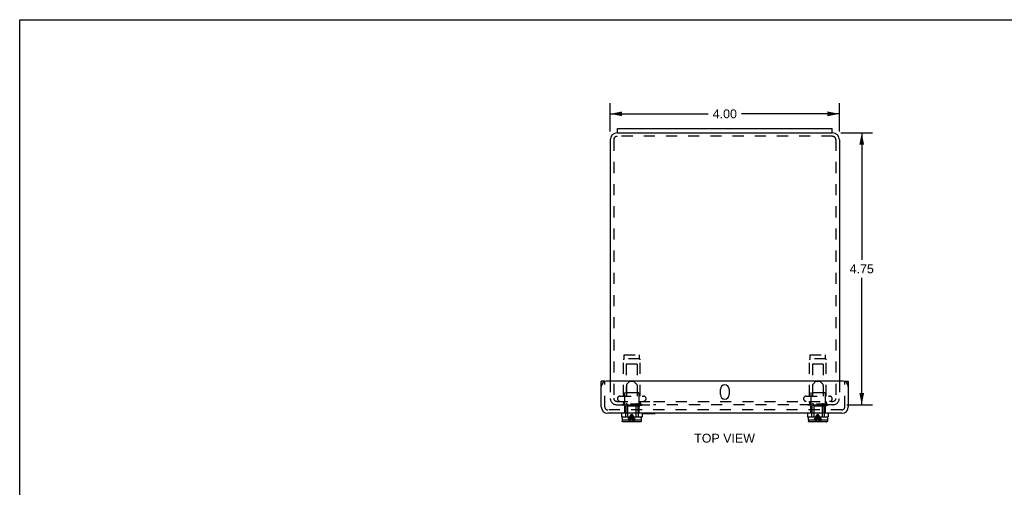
# Model space of a CAD drawing. Header units: inches. Extents: x 0 to 35.2, y 0 to 22.8.
# Tile 2 of 3: x 0 to 17.2, y 14.6 to 22.8. Entities that reach past the tile are written whole.
import ezdxf

# ---------------------------------------------------------------- set-up
doc = ezdxf.new("R2010")
doc.units = ezdxf.units.IN
doc.header["$LTSCALE"] = 1.937566
doc.header["$MEASUREMENT"] = 0
doc.linetypes.add('HIDDEN', pattern=[0.2, 0.1, -0.1])
doc.layers.get('0').update_dxf_attribs({"linetype": 'CONTINUOUS'})
for name, color, linetype in [('DEFAULT_2', 8, 'HIDDEN'), ('DIMENSIONS', 7, 'CONTINUOUS'), ('DOOR_ASSEMBLY', 7, 'CONTINUOUS')]:
    doc.layers.add(name, color=color, linetype=linetype)
doc.styles.get("Standard").update_dxf_attribs({"font": 'arial.ttf'})
doc.dimstyles.new('DIMSTYLE_2', dxfattribs={"dimtxt": 0.15542, "dimasz": 0.207226, "dimexe": 0.09, "dimexo": 0.07, "dimgap": 0.0375, "dimtad": 0, "dimtih": 1, "dimtoh": 1, "dimzin": 4, "dimdsep": 46, "dimtxsty": 'Standard', "dimblk": '_FILLED', "dimblk1": '_FILLED', "dimblk2": '_FILLED', "dimcen": 0.09, "dimazin": 1, "dimtfac": 1, "dimtdec": 3, "dimtofl": 0, "dimtmove": 0, "dimatfit": 3, "dimldrblk": '_FILLED', "dimfxl": 0, "dimtolj": 1, "dimtzin": 4, "dimarcsym": 0})

# ---------------------------------------------------------------- blocks, each defined once
blk = doc.blocks.new('_FILLED')
at = {"color": 0, "linetype": 'ByBlock'}
blk.add_solid([(0, 0), (-1, 0.2), (-1, -0.2)], dxfattribs=at)
blk = doc.blocks.new('*D9')
at = {"layer": 'DIMENSIONS', "color": 2, "linetype": 'Continuous'}
for p, q in [((10.312, 20.842), (10.312, 21.337)), ((14.312, 20.842), (14.312, 21.337)), ((10.312, 21.15), (12.023, 21.15)), ((14.312, 21.15), (12.601, 21.15))]:
    blk.add_line(p, q, dxfattribs=at)
at = {"layer": 'DIMENSIONS', "color": 2, "linetype": 'Continuous', "xscale": 0.2072263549, "yscale": 0.2072263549, "zscale": 0.2072263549, "rotation": 180}
blk.add_blockref('_FILLED', (10.312, 21.15), dxfattribs=at)
at = {"layer": 'DIMENSIONS', "color": 2, "linetype": 'Continuous', "xscale": 0.2072263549, "yscale": 0.2072263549, "zscale": 0.2072263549}
blk.add_blockref('_FILLED', (14.312, 21.15), dxfattribs=at)
at = {"layer": 'DIMENSIONS', "color": 2, "linetype": 'Continuous', "insert": (12.312, 21.228), "char_height": 0.1554, "width": 0.42235, "attachment_point": 2, "line_spacing_factor": 0.9}
blk.add_mtext('4.00', dxfattribs=at)
blk = doc.blocks.new('*D15')
at = {"layer": 'DIMENSIONS', "color": 2, "linetype": 'Continuous'}
for p, q in [((14.337, 20.817), (14.889, 20.817)), ((14.703, 20.817), (14.703, 18.598)), ((14.703, 16.067), (14.703, 18.287)), ((14.442, 16.067), (14.889, 16.067))]:
    blk.add_line(p, q, dxfattribs=at)
at = {"layer": 'DIMENSIONS', "color": 2, "linetype": 'Continuous', "xscale": 0.2072263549, "yscale": 0.2072263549, "zscale": 0.2072263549}
for p, rotation in [((14.703, 20.817), 90), ((14.703, 16.067), 270)]:
    blk.add_blockref('_FILLED', p, dxfattribs=dict(at, rotation=rotation))
at = {"layer": 'DIMENSIONS', "color": 2, "linetype": 'Continuous', "insert": (14.703, 18.52), "char_height": 0.1554, "width": 0.42235, "attachment_point": 2, "line_spacing_factor": 0.9}
blk.add_mtext('4.75', dxfattribs=at)

msp = doc.modelspace()

# ---------------------------------------------------------------- linework, layer by layer
at = {"color": 7, "linetype": 'Continuous'}
for p, q in [((0, 0), (0, 22.7949)), ((0, 22.7949), (35.2285, 22.7949)), ((10.437, 20.8173), (10.437, 20.8923)), ((10.437, 20.8173), (14.187, 20.8173)), ((14.187, 20.8173), (14.187, 20.8923))]:
    msp.add_line(p, q, dxfattribs=at)
at = {"color": 3, "linetype": 'Continuous'}
for p, q in [((10.437, 20.8173), (10.432, 20.8173)), ((10.437, 20.8923), (14.187, 20.8923)), ((14.192, 20.8173), (14.187, 20.8173)), ((10.312, 20.6973), (10.312, 16.4793)), ((14.312, 20.6973), (14.312, 16.4793))]:
    msp.add_line(p, q, dxfattribs=at)
for centre, start, end in [((10.432, 20.6973), 90, 180), ((14.192, 20.6973), 0, 90)]:
    msp.add_arc(centre, 0.12, start, end, dxfattribs=at)
at = {"layer": 'DEFAULT_2', "color": 8, "linetype": 'HIDDEN'}
for p, q in [((10.372, 20.6973), (10.372, 16.1823)), ((14.192, 20.7573), (10.432, 20.7573)), ((14.252, 20.6973), (14.252, 16.1823)), ((10.541, 16.2198), (10.541, 16.853)), ((10.552, 16.8708), (10.552, 16.9398)), ((10.552, 16.9398), (10.822, 16.9398)), ((10.822, 16.8708), (10.552, 16.8708)), ((10.822, 16.8708), (10.822, 16.9398)), ((10.833, 16.2198), (10.833, 16.853)), ((13.791, 16.2198), (13.791, 16.853)), ((13.802, 16.9398), (14.072, 16.9398)), ((13.802, 16.8708), (13.802, 16.9398)), ((14.072, 16.8708), (13.802, 16.8708)), ((14.072, 16.8708), (14.072, 16.9398)), ((14.083, 16.2198), (14.083, 16.853)), ((10.592, 16.7773), (10.592, 16.2773)), ((10.782, 16.7773), (10.592, 16.7773)), ((10.782, 16.7773), (10.782, 16.2773)), ((14.032, 16.7773), (13.842, 16.7773)), ((13.842, 16.7773), (13.842, 16.2773)), ((14.032, 16.7773), (14.032, 16.2773)), ((10.312, 16.4793), (10.312, 16.1793)), ((14.312, 16.4793), (14.312, 16.1823)), ((10.372, 16.1823), (10.372, 16.1793)), ((10.4833, 16.2198), (10.8908, 16.2198)), ((10.562, 16.2673), (10.562, 16.0573)), ((10.802, 16.2773), (10.572, 16.2773)), ((10.812, 16.2673), (10.812, 16.0573)), ((13.7333, 16.2198), (14.1408, 16.2198)), ((13.812, 16.2673), (13.812, 16.0573)), ((14.052, 16.2773), (13.822, 16.2773)), ((14.062, 16.2673), (14.062, 16.0573)), ((10.424, 16.1273), (11.0681, 16.1273)), ((10.424, 16.0673), (11.0681, 16.0673)), ((10.857, 16.0753), (10.517, 16.0753)), ((10.517, 16.0753), (10.517, 16.0573)), ((10.857, 16.0573), (10.517, 16.0573)), ((10.541, 16.1273), (10.541, 16.0853)), ((10.833, 16.1273), (10.833, 16.0853)), ((10.857, 16.0753), (10.857, 16.0573)), ((11.0683, 16.1273), (14.2, 16.1273)), ((14.205, 16.0673), (11.0683, 16.0673)), ((14.107, 16.0753), (13.767, 16.0753)), ((13.767, 16.0753), (13.767, 16.0573)), ((14.107, 16.0573), (13.767, 16.0573)), ((13.791, 16.1273), (13.791, 16.0853)), ((14.083, 16.1273), (14.083, 16.0853)), ((14.107, 16.0753), (14.107, 16.0573))]:
    msp.add_line(p, q, dxfattribs=at)
for centre, radius, start, end in [((10.432, 20.6973), 0.06, 90, 180), ((14.192, 20.6973), 0.06, 0, 90), ((10.561, 16.853), 0.02, 116.74368, 180), ((10.813, 16.853), 0.02, 0, 63.25632), ((13.811, 16.853), 0.02, 116.74368, 180), ((14.063, 16.853), 0.02, 0, 63.25632), ((10.424, 16.1793), 0.112, 180, 270), ((10.424, 16.1793), 0.052, 180, 270), ((10.4833, 16.1736), 0.0462, 90, 270), ((10.572, 16.2673), 0.01, 90, 180), ((10.802, 16.2673), 0.01, 0, 90), ((10.8908, 16.1736), 0.0462, 270, 90), ((13.7333, 16.1736), 0.0462, 90, 270), ((13.822, 16.2673), 0.01, 90, 180), ((14.052, 16.2673), 0.01, 0, 90), ((14.1408, 16.1736), 0.0462, 270, 90), ((14.2, 16.1793), 0.112, 270, 360), ((14.2, 16.1793), 0.052, 270, 360), ((10.531, 16.0853), 0.01, 270, 360), ((10.843, 16.0853), 0.01, 180, 270), ((13.781, 16.0853), 0.01, 270, 360), ((14.093, 16.0853), 0.01, 180, 270)]:
    msp.add_arc(centre, radius, start, end, dxfattribs=at)
at = {"layer": 'DOOR_ASSEMBLY', "color": 3, "linetype": 'Continuous'}
for p, q in [((10.1558, 16.0313), (10.1558, 16.4793)), ((14.3783, 16.4793), (10.2458, 16.4793)), ((12.2339, 16.2449), (12.2339, 16.3387)), ((12.3902, 16.3387), (12.3902, 16.2449)), ((14.4683, 16.4793), (14.4683, 16.0313)), ((14.3563, 15.9193), (10.2678, 15.9193))]:
    msp.add_line(p, q, dxfattribs=at)
at = {"layer": 'DOOR_ASSEMBLY', "color": 7, "linetype": 'Continuous'}
for p, q in [((10.2158, 16.4793), (10.1558, 16.4793)), ((14.4083, 16.4793), (14.4683, 16.4793)), ((10.506, 15.9193), (10.506, 15.8568)), ((10.506, 15.8568), (10.868, 15.8568)), ((10.52, 15.8368), (10.52, 15.8018)), ((10.839, 15.8518), (10.535, 15.8518)), ((10.614, 15.8568), (10.614, 15.8518)), ((10.76, 15.8568), (10.76, 15.8518)), ((10.854, 15.8368), (10.854, 15.8018)), ((10.868, 15.9193), (10.868, 15.8568)), ((10.868, 15.9153), (11.0938, 15.9153)), ((11.0938, 15.9153), (11.0938, 15.9193)), ((13.756, 15.9193), (13.756, 15.8568)), ((13.756, 15.8568), (14.118, 15.8568)), ((13.77, 15.8368), (13.77, 15.8018)), ((14.089, 15.8518), (13.785, 15.8518)), ((13.864, 15.8568), (13.864, 15.8518)), ((14.01, 15.8568), (14.01, 15.8518)), ((14.104, 15.8368), (14.104, 15.8018)), ((14.118, 15.9193), (14.118, 15.8568)), ((10.5209, 15.8018), (10.52, 15.8018)), ((10.5209, 15.8018), (10.5209, 15.7838)), ((10.8381, 15.7688), (10.5359, 15.7688)), ((10.854, 15.8018), (10.8532, 15.8018)), ((10.8532, 15.8018), (10.8532, 15.7838)), ((13.7709, 15.8018), (13.77, 15.8018)), ((13.7709, 15.8018), (13.7709, 15.7838)), ((14.0881, 15.7688), (13.7859, 15.7688)), ((14.104, 15.8018), (14.1032, 15.8018)), ((14.1032, 15.8018), (14.1032, 15.7838))]:
    msp.add_line(p, q, dxfattribs=at)
at = {"layer": 'DOOR_ASSEMBLY', "color": 8, "linetype": 'HIDDEN'}
for p, q in [((10.2158, 16.0313), (10.2158, 16.4793)), ((10.593, 16.4116), (10.593, 16.098)), ((10.654, 16.4788), (10.5974, 16.4222)), ((10.654, 16.4788), (10.72, 16.4788)), ((10.72, 16.4788), (10.7766, 16.4222)), ((10.781, 16.4116), (10.781, 16.098)), ((13.843, 16.4116), (13.843, 16.098)), ((13.904, 16.4788), (13.8474, 16.4222)), ((13.904, 16.4788), (13.97, 16.4788)), ((13.97, 16.4788), (14.0266, 16.4222)), ((14.031, 16.4116), (14.031, 16.098)), ((14.4083, 16.0313), (14.4083, 16.4793)), ((10.5552, 16.0521), (10.5472, 16.0443)), ((10.8269, 16.0443), (10.5472, 16.0443)), ((10.5629, 16.0596), (10.5552, 16.0521)), ((10.5605, 16.0443), (10.5605, 15.9368)), ((10.5629, 16.0596), (10.5703, 16.0668)), ((10.5703, 16.0668), (10.8037, 16.0668)), ((10.5812, 16.0668), (10.5812, 15.9368)), ((10.6096, 16.0752), (10.5974, 16.0874)), ((10.614, 16.0646), (10.614, 15.8568)), ((10.76, 16.0646), (10.76, 15.8568)), ((10.7644, 16.0752), (10.7766, 16.0874)), ((10.7929, 16.0668), (10.7929, 15.9368)), ((10.8112, 16.0596), (10.8037, 16.0668)), ((10.8189, 16.0521), (10.8112, 16.0596)), ((10.8135, 16.0443), (10.8135, 15.9368)), ((10.8189, 16.0521), (10.8269, 16.0443)), ((13.8052, 16.0521), (13.7972, 16.0443)), ((14.0769, 16.0443), (13.7972, 16.0443)), ((13.8129, 16.0596), (13.8052, 16.0521)), ((13.8105, 16.0443), (13.8105, 15.9368)), ((13.8129, 16.0596), (13.8203, 16.0668)), ((13.8203, 16.0668), (14.0537, 16.0668)), ((13.8312, 16.0668), (13.8312, 15.9368)), ((13.8596, 16.0752), (13.8474, 16.0874)), ((13.864, 16.0646), (13.864, 15.8568)), ((14.01, 16.0646), (14.01, 15.8568)), ((14.0144, 16.0752), (14.0266, 16.0874)), ((14.0429, 16.0668), (14.0429, 15.9368)), ((14.0612, 16.0596), (14.0537, 16.0668)), ((14.0689, 16.0521), (14.0612, 16.0596)), ((14.0635, 16.0443), (14.0635, 15.9368)), ((14.0689, 16.0521), (14.0769, 16.0443)), ((14.3563, 15.9793), (10.2678, 15.9793)), ((10.5812, 15.9368), (10.557, 15.9368)), ((10.557, 15.9368), (10.557, 15.9193)), ((10.577, 15.9368), (10.577, 15.8568)), ((10.6414, 15.8373), (10.6519, 15.8548)), ((10.7326, 15.8373), (10.7221, 15.8548)), ((10.817, 15.9368), (10.7929, 15.9368)), ((10.797, 15.9368), (10.797, 15.8568)), ((10.817, 15.9368), (10.817, 15.9193)), ((13.8312, 15.9368), (13.807, 15.9368)), ((13.807, 15.9368), (13.807, 15.9193)), ((13.827, 15.9368), (13.827, 15.8568)), ((13.8914, 15.8373), (13.9019, 15.8548)), ((13.9826, 15.8373), (13.9721, 15.8548)), ((14.067, 15.9368), (14.0429, 15.9368)), ((14.047, 15.9368), (14.047, 15.8568)), ((14.067, 15.9368), (14.067, 15.9193)), ((10.5209, 15.8018), (10.6545, 15.8018)), ((10.5209, 15.7823), (10.5211, 15.7809)), ((10.5226, 15.7767), (10.5226, 15.7767)), ((10.5234, 15.7755), (10.5234, 15.7755)), ((10.5243, 15.7743), (10.5243, 15.7743)), ((10.5253, 15.7732), (10.5253, 15.7732)), ((10.5264, 15.7722), (10.5264, 15.7722)), ((10.5276, 15.7713), (10.5276, 15.7713)), ((10.5288, 15.7706), (10.5288, 15.7706)), ((10.7196, 15.8018), (10.8532, 15.8018)), ((10.8396, 15.7689), (10.8411, 15.7691)), ((10.8452, 15.7706), (10.8452, 15.7706)), ((10.8465, 15.7713), (10.8465, 15.7713)), ((10.8498, 15.7743), (10.8498, 15.7743)), ((10.8507, 15.7755), (10.8507, 15.7755)), ((10.8514, 15.7767), (10.8514, 15.7767)), ((10.8531, 15.7823), (10.8531, 15.7823)), ((13.7709, 15.8018), (13.9045, 15.8018)), ((13.7709, 15.7823), (13.7711, 15.7809)), ((13.7726, 15.7767), (13.7726, 15.7767)), ((13.7734, 15.7755), (13.7734, 15.7755)), ((13.7743, 15.7743), (13.7743, 15.7743)), ((13.7753, 15.7732), (13.7753, 15.7732)), ((13.7764, 15.7722), (13.7764, 15.7722)), ((13.7776, 15.7713), (13.7776, 15.7713)), ((13.7788, 15.7706), (13.7788, 15.7706)), ((13.7845, 15.7689), (13.7845, 15.7689)), ((13.9696, 15.8018), (14.1032, 15.8018)), ((14.0896, 15.7689), (14.0911, 15.7691)), ((14.0952, 15.7706), (14.0952, 15.7706)), ((14.0965, 15.7713), (14.0965, 15.7713)), ((14.0977, 15.7722), (14.0977, 15.7722)), ((14.0988, 15.7732), (14.0988, 15.7732)), ((14.0998, 15.7743), (14.0998, 15.7743)), ((14.1007, 15.7755), (14.1007, 15.7755)), ((14.1014, 15.7767), (14.1014, 15.7767))]:
    msp.add_line(p, q, dxfattribs=at)
for points in [[(10.6223, 15.8018), (10.6316, 15.8197), (10.6414, 15.8373)], [(10.649, 15.8018), (10.6544, 15.8197), (10.6602, 15.8373), (10.6664, 15.8548), (10.6729, 15.872), (10.6798, 15.889), (10.687, 15.9058)], [(10.6519, 15.8548), (10.663, 15.872), (10.6747, 15.889), (10.687, 15.9058)], [(10.6594, 15.7688), (10.6631, 15.7926), (10.6672, 15.816), (10.6716, 15.839), (10.6764, 15.8616), (10.6815, 15.8839), (10.687, 15.9058)], [(10.6705, 15.7688), (10.6728, 15.7926), (10.6752, 15.816), (10.6778, 15.839)], [(10.6778, 15.839), (10.6807, 15.8616), (10.6838, 15.8839), (10.687, 15.9058)], [(10.7221, 15.8548), (10.7111, 15.872), (10.6993, 15.889), (10.687, 15.9058)], [(10.7251, 15.8018), (10.7196, 15.8197), (10.7138, 15.8373), (10.7077, 15.8548), (10.7011, 15.872), (10.6943, 15.889), (10.687, 15.9058)], [(10.7147, 15.7688), (10.711, 15.7926), (10.7069, 15.816), (10.7025, 15.839), (10.6977, 15.8616), (10.6925, 15.8839), (10.687, 15.9058)], [(10.6962, 15.839), (10.6934, 15.8616), (10.6903, 15.8839), (10.687, 15.9058)], [(10.7035, 15.7688), (10.7013, 15.7926), (10.6989, 15.816), (10.6962, 15.839)], [(10.7518, 15.8018), (10.7425, 15.8197), (10.7326, 15.8373)], [(13.8723, 15.8018), (13.8816, 15.8197), (13.8914, 15.8373)], [(13.899, 15.8018), (13.9044, 15.8197), (13.9102, 15.8373), (13.9164, 15.8548)], [(13.9019, 15.8548), (13.913, 15.872), (13.9247, 15.889), (13.937, 15.9058)], [(13.9094, 15.7688), (13.9131, 15.7926), (13.9172, 15.816), (13.9216, 15.839), (13.9264, 15.8616), (13.9315, 15.8839), (13.937, 15.9058)], [(13.9164, 15.8548), (13.9229, 15.872), (13.9298, 15.889), (13.937, 15.9058)], [(13.9205, 15.7688), (13.9228, 15.7926), (13.9252, 15.816), (13.9278, 15.839)], [(13.9278, 15.839), (13.9307, 15.8616), (13.9338, 15.8839), (13.937, 15.9058)], [(13.9721, 15.8548), (13.9611, 15.872), (13.9493, 15.889), (13.937, 15.9058)], [(13.9577, 15.8548), (13.9511, 15.872), (13.9443, 15.889), (13.937, 15.9058)], [(13.9647, 15.7688), (13.961, 15.7926), (13.9569, 15.816), (13.9525, 15.839), (13.9477, 15.8616), (13.9425, 15.8839), (13.937, 15.9058)], [(13.9462, 15.839), (13.9434, 15.8616), (13.9403, 15.8839), (13.937, 15.9058)], [(13.9535, 15.7688), (13.9513, 15.7926), (13.9489, 15.816), (13.9462, 15.839)], [(13.9751, 15.8018), (13.9696, 15.8197), (13.9638, 15.8373), (13.9577, 15.8548)], [(14.0018, 15.8018), (13.9925, 15.8197), (13.9826, 15.8373)], [(10.6545, 15.8018), (10.6521, 15.7967), (10.6496, 15.7914), (10.6472, 15.7859), (10.6448, 15.7804), (10.6424, 15.7747), (10.64, 15.7688)], [(10.7196, 15.8018), (10.722, 15.7967), (10.7244, 15.7914), (10.7268, 15.7859), (10.7292, 15.7804), (10.7316, 15.7747), (10.734, 15.7688)], [(10.8477, 15.7722), (10.8488, 15.7732), (10.8488, 15.7732)], [(13.9045, 15.8018), (13.9021, 15.7967), (13.8996, 15.7914), (13.8972, 15.7859), (13.8948, 15.7804), (13.8924, 15.7747), (13.89, 15.7688)], [(13.9696, 15.8018), (13.972, 15.7967), (13.9744, 15.7914), (13.9768, 15.7859), (13.9792, 15.7804), (13.9816, 15.7747), (13.984, 15.7688)]]:
    msp.add_lwpolyline(points, dxfattribs=at)
at = {"layer": 'DOOR_ASSEMBLY', "color": 7, "linetype": 'Continuous'}
for points in [[(10.5359, 15.7688), (10.5345, 15.7689), (10.533, 15.7691), (10.5316, 15.7695), (10.5302, 15.7699), (10.5288, 15.7706), (10.5276, 15.7713), (10.5264, 15.7722), (10.5253, 15.7732), (10.5243, 15.7743), (10.5234, 15.7755), (10.5226, 15.7767), (10.522, 15.7781), (10.5215, 15.7795), (10.5211, 15.7809), (10.5209, 15.7823), (10.5209, 15.7838)], [(10.8532, 15.7838), (10.8531, 15.7823), (10.8529, 15.7809), (10.8526, 15.7795), (10.8521, 15.7781), (10.8514, 15.7767), (10.8507, 15.7755), (10.8498, 15.7743), (10.8488, 15.7732), (10.8477, 15.7722), (10.8465, 15.7713), (10.8452, 15.7706), (10.8439, 15.7699), (10.8425, 15.7695), (10.8411, 15.7691), (10.8396, 15.7689), (10.8381, 15.7688)], [(13.7859, 15.7688), (13.7845, 15.7689), (13.783, 15.7691), (13.7816, 15.7695), (13.7802, 15.7699), (13.7788, 15.7706), (13.7776, 15.7713), (13.7764, 15.7722), (13.7753, 15.7732), (13.7743, 15.7743), (13.7734, 15.7755), (13.7726, 15.7767), (13.772, 15.7781), (13.7715, 15.7795), (13.7711, 15.7809), (13.7709, 15.7823), (13.7709, 15.7838)], [(14.1032, 15.7838), (14.1031, 15.7823), (14.1029, 15.7809), (14.1026, 15.7795), (14.1021, 15.7781), (14.1014, 15.7767), (14.1007, 15.7755), (14.0998, 15.7743), (14.0988, 15.7732), (14.0977, 15.7722), (14.0965, 15.7713), (14.0952, 15.7706), (14.0939, 15.7699), (14.0925, 15.7695), (14.0911, 15.7691), (14.0896, 15.7689), (14.0881, 15.7688)]]:
    msp.add_lwpolyline(points, dxfattribs=at)
at = {"layer": 'DOOR_ASSEMBLY', "color": 3, "linetype": 'Continuous'}
for centre, radius, start, end in [((10.2458, 16.3893), 0.09, 90, 180), ((12.312, 16.3387), 0.0781, 0, 180), ((14.3783, 16.3893), 0.09, 0, 90), ((12.312, 16.2449), 0.0781, 180, 360), ((10.2678, 16.0313), 0.112, 180, 270), ((14.3563, 16.0313), 0.112, 270, 360)]:
    msp.add_arc(centre, radius, start, end, dxfattribs=at)
at = {"layer": 'DOOR_ASSEMBLY', "color": 8, "linetype": 'HIDDEN'}
for centre, radius, start, end in [((10.608, 16.4116), 0.015, 134.99999, 180), ((10.766, 16.4116), 0.015, 0, 45.00001), ((13.858, 16.4116), 0.015, 134.99999, 180), ((14.016, 16.4116), 0.015, 0, 45.00001), ((10.2678, 16.0313), 0.052, 180, 270), ((10.608, 16.098), 0.015, 180, 224.99995), ((10.599, 16.0646), 0.015, 0, 44.99994), ((10.775, 16.0646), 0.015, 135.00006, 180), ((10.766, 16.098), 0.015, 315.00005, 360), ((13.858, 16.098), 0.015, 180, 224.99995), ((13.849, 16.0646), 0.015, 0, 44.99994), ((14.025, 16.0646), 0.015, 135.00006, 180), ((14.016, 16.098), 0.015, 315.00005, 360), ((14.3563, 16.0313), 0.052, 270, 360)]:
    msp.add_arc(centre, radius, start, end, dxfattribs=at)
at = {"layer": 'DOOR_ASSEMBLY', "color": 7, "linetype": 'Continuous'}
for centre, start, end in [((10.535, 15.8368), 90, 180), ((10.839, 15.8368), 0, 90), ((13.785, 15.8368), 90, 180), ((14.089, 15.8368), 0, 90)]:
    msp.add_arc(centre, 0.015, start, end, dxfattribs=at)

# ---------------------------------------------------------------- texts
at = {"layer": 'DIMENSIONS', "color": 2, "linetype": 'Continuous', "insert": (12.308, 15.5613), "char_height": 0.15542, "width": 1.05905, "attachment_point": 2, "line_spacing_factor": 0.9}
msp.add_mtext('TOP VIEW', dxfattribs=at)

# ---------------------------------------------------------------- dimensions: what is measured, and where the dimension line sits
at = {"layer": 'DIMENSIONS', "color": 2, "linetype": 'Continuous'}
dim = msp.add_linear_dim(base=(14.312, 21.1502), p1=(10.312, 20.7724), p2=(14.312, 20.7724), dimstyle='DIMSTYLE_2', dxfattribs=at)
dim.commit()
dim.dimension.update_dxf_attribs({"geometry": '*D9', "text_midpoint": (12.3081, 21.1493), "dimtype": 160})
dim = msp.add_linear_dim(base=(14.7025, 16.0673), p1=(14.2671, 20.8173), p2=(14.3721, 16.0673), angle=270, dimstyle='DIMSTYLE_2', dxfattribs=at)
dim.commit()
dim.dimension.update_dxf_attribs({"geometry": '*D15', "text_midpoint": (14.6991, 18.4409), "dimtype": 160})

doc.saveas('drawing.dxf')
